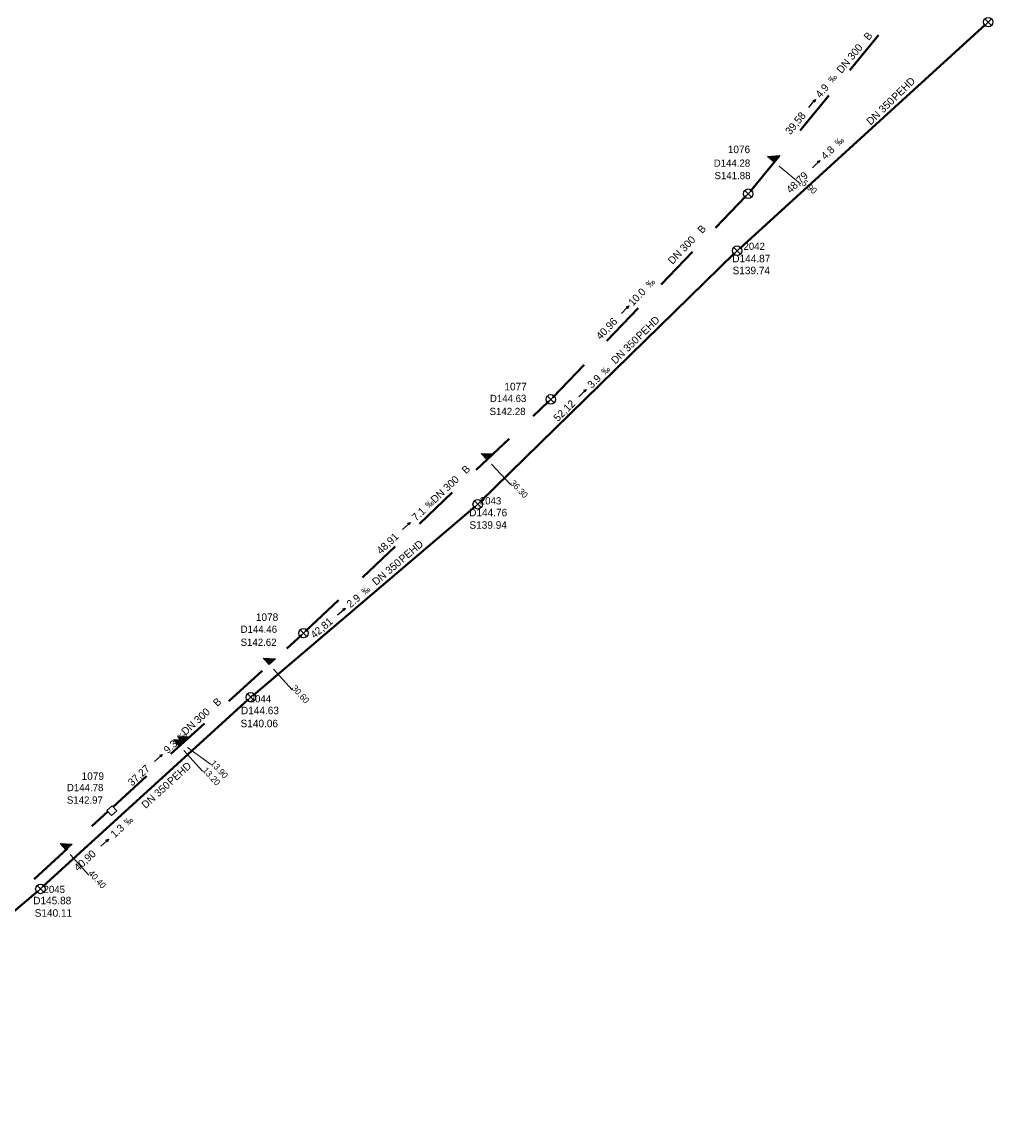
# Model space of a CAD drawing. Header units: millimetres. Extents: x 3490434 to 3491273, y 5754222 to 5754907.
# Tile 11 of 17: x 3491007 to 3491146, y 5754454 to 5754612. Entities that reach past the tile are written whole.
import ezdxf

# ---------------------------------------------------------------- set-up
doc = ezdxf.new("R2010")
doc.units = ezdxf.units.MM
for name, color, linetype in [('Default_kanal_anschluss_l', 7, 'Continuous'), ('Default_kanal_anschluss_s', 7, 'Continuous'), ('Default_kanal_anschluss_t', 7, 'Continuous'), ('Default_kanal_haltungen_l', 7, 'Continuous'), ('Default_kanal_haltungen_s', 7, 'Continuous'), ('Default_kanal_haltungen_t', 7, 'Continuous'), ('Default_kanal_schacht_f', 7, 'Continuous'), ('Default_kanal_schacht_s', 7, 'Continuous'), ('Default_kanal_schacht_t', 7, 'Continuous')]:
    doc.layers.add(name, color=color, linetype=linetype)
doc.styles.get("Standard").update_dxf_attribs({"font": 'ARIALN.TTF'})

# ---------------------------------------------------------------- blocks, each defined once
blk = doc.blocks.new('Schacht 1001')
at = {"color": 254, "true_color": 0xd3d3d3}
for p, q in [((0.35, 0.35), (-0.35, -0.35)), ((-0.35, 0.35), (0.35, -0.35))]:
    blk.add_line(p, q, dxfattribs=at)
blk.add_circle((0, 0), 0.5, dxfattribs=at)
blk = doc.blocks.new('Fließrichtung Kanalhaltung')
at = {"true_color": 0xd3d3d3}
blk.add_hatch(color=254, dxfattribs=at).paths.add_polyline_path([(0.23, 0.5), (-0.22, 0.5), (0, 0)])
at = {"color": 254, "true_color": 0xd3d3d3}
for p, q in [((0, 0), (-0.22, 0.5)), ((0.23, 0.5), (-0.22, 0.5)), ((0, 2.15), (0, 0.5)), ((0.23, 0.5), (0, 0))]:
    blk.add_line(p, q, dxfattribs=at)
blk = doc.blocks.new('Promille Kanalhaltung')
at = {"color": 254, "true_color": 0xd3d3d3, "insert": (-1.05, 0), "char_height": 1, "attachment_point": 1, "rotation": 90}
blk.add_mtext_dynamic_manual_height_columns('‰', width=1.5118, gutter_width=12.5, heights=[0], dxfattribs=at)
blk = doc.blocks.new('Einlass links')
at = {"true_color": 0xd3d3d3}
blk.add_hatch(color=254, dxfattribs=at).paths.add_polyline_path([(0, 0.62), (0, 0), (-0.62, 0)])
at = {"color": 254, "true_color": 0xd3d3d3}
for p, q in [((-0.62, 0), (0, 0.62)), ((0, 0), (-0.62, 0)), ((0, 0.62), (0, 0))]:
    blk.add_line(p, q, dxfattribs=at)

msp = doc.modelspace()

# ---------------------------------------------------------------- linework, layer by layer
at = {"layer": 'Default_kanal_anschluss_l', "color": 152, "lineweight": 13, "true_color": 0x006eb4}
for points in [[(3491115.43, 5754591.73), (3491118.52, 5754589.19)], [(3491074.09, 5754548.87), (3491076.83, 5754545.96)], [(3491042.77, 5754519.42), (3491045.46, 5754516.46)], [(3491030.42, 5754508.17), (3491033.71, 5754505.75)], [(3491029.9, 5754507.7), (3491032.6, 5754504.74)], [(3491013.57, 5754492.76), (3491016.27, 5754489.82)]]:
    msp.add_lwpolyline(points, dxfattribs=at)
at = {"layer": 'Default_kanal_haltungen_l', "color": 13, "lineweight": 40, "true_color": 0xbe6e6e}
for points in [[(3491109.77, 5754579.89), (3491145.11, 5754612.08)], [(3491072.49, 5754543.46), (3491109.04, 5754579.21)], [(3491039.9, 5754515.69), (3491071.75, 5754542.78)], [(3491009.66, 5754488.15), (3491039.15, 5754515.03)], [(3490969.14, 5754453.75), (3491008.9, 5754487.49)]]:
    msp.add_lwpolyline(points, dxfattribs=at)
at = {"layer": 'Default_kanal_haltungen_l', "color": 152, "lineweight": 40, "true_color": 0x006eb4}
for points in [[(3491125.6, 5754605.52), (3491129.74, 5754610.55)], [(3491118.45, 5754596.83), (3491122.59, 5754601.85)], [(3491111.31, 5754588.13), (3491115.44, 5754593.16)], [(3491106.29, 5754582.85), (3491110.64, 5754587.39)], [(3491098.49, 5754574.72), (3491103, 5754579.42)], [(3491090.7, 5754566.6), (3491095.2, 5754571.29)], [(3491082.91, 5754558.47), (3491087.41, 5754563.17)], [(3491080.1, 5754555.79), (3491082.34, 5754557.91)], [(3491071.92, 5754548.06), (3491076.65, 5754552.53)], [(3491063.74, 5754540.32), (3491068.47, 5754544.79)], [(3491055.56, 5754532.59), (3491060.29, 5754537.06)], [(3491047.38, 5754524.85), (3491052.11, 5754529.32)], [(3491044.69, 5754522.38), (3491046.8, 5754524.31)], [(3491036.37, 5754514.8), (3491041.17, 5754519.18)], [(3491028.05, 5754507.22), (3491032.85, 5754511.6)], [(3491019.73, 5754499.64), (3491024.53, 5754504.02)], [(3491016.66, 5754496.82), (3491018.99, 5754498.96)], [(3491008.37, 5754489.21), (3491013.16, 5754493.61)]]:
    msp.add_lwpolyline(points, dxfattribs=at)
at = {"layer": 'Default_kanal_schacht_f', "color": 9, "lineweight": 0, "true_color": 0xc0c0c0}
msp.add_lwpolyline([(3491018.85, 5754499.11), (3491019.59, 5754499.78), (3491020.26, 5754499.04), (3491019.52, 5754498.37), (3491018.85, 5754499.11)], dxfattribs=at)

# ---------------------------------------------------------------- block references
at = {"layer": 'Default_kanal_anschluss_s', "xscale": 2.004983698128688, "yscale": 2.004983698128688}
for p, rotation in [((3491114.73, 5754592.3), 320.57), ((3491073.47, 5754549.52), 313.3999999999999), ((3491042.16, 5754520.08), 312.35), ((3491029.3, 5754508.36), 312.35), ((3491029.82, 5754508.83), 312.35), ((3491012.96, 5754493.42), 312.56)]:
    msp.add_blockref('Einlass links', p, dxfattribs=dict(at, rotation=rotation))
at = {"layer": 'Default_kanal_haltungen_s'}
for name, p, xscale, yscale, rotation in [('Promille Kanalhaltung', (3491123.16, 5754603.57), 0.9867103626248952, 0.9867103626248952, 320.57), ('Fließrichtung Kanalhaltung', (3491120.65, 5754601.31), 0.6938176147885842, 0.6938176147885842, 140.57), ('Promille Kanalhaltung', (3491124.06, 5754594.48), 0.9867103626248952, 0.9867103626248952, 314.1), ('Fließrichtung Kanalhaltung', (3491121.31, 5754592.52), 0.6938176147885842, 0.6938176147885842, 134.11), ('Promille Kanalhaltung', (3491096.94, 5754574.15), 0.9867103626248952, 0.9867103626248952, 316.2), ('Fließrichtung Kanalhaltung', (3491093.84, 5754571.63), 0.6938176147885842, 0.6938176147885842, 136.18), ('Promille Kanalhaltung', (3491090.47, 5754561.59), 0.9867103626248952, 0.9867103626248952, 314.37), ('Fließrichtung Kanalhaltung', (3491087.73, 5754559.62), 0.6938176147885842, 0.6938176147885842, 134.37), ('Promille Kanalhaltung', (3491065.19, 5754542.43), 0.9867103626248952, 0.9867103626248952, 313.41), ('Fließrichtung Kanalhaltung', (3491062.42, 5754540.5), 0.6938176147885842, 0.6938176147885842, 133.4), ('Promille Kanalhaltung', (3491055.96, 5754529.96), 0.9867103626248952, 0.9867103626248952, 310.39), ('Fließrichtung Kanalhaltung', (3491053.1, 5754528.17), 0.6938176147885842, 0.6938176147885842, 130.38), ('Promille Kanalhaltung', (3491029.6, 5754509.03), 0.9867103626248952, 0.9867103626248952, 312.34), ('Fließrichtung Kanalhaltung', (3491026.8, 5754507.14), 0.6938176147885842, 0.6938176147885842, 132.34), ('Promille Kanalhaltung', (3491021.88, 5754496.83), 0.9867103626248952, 0.9867103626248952, 312.3299999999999), ('Fließrichtung Kanalhaltung', (3491019.07, 5754494.95), 0.6938176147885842, 0.6938176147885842, 132.34)]:
    msp.add_blockref(name, p, dxfattribs=dict(at, xscale=xscale, yscale=yscale, rotation=rotation))
at = {"layer": 'Default_kanal_schacht_s', "xscale": 1.367398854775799, "yscale": 1.367398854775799}
for p in [(3491145.48, 5754612.42), (3491110.99, 5754587.75), (3491109.4, 5754579.56), (3491082.63, 5754558.19), (3491072.13, 5754543.11), (3491047.09, 5754524.58), (3491039.52, 5754515.37), (3491009.29, 5754487.82)]:
    msp.add_blockref('Schacht 1001', p, dxfattribs=at)

# ---------------------------------------------------------------- texts
at = {"layer": 'Default_kanal_anschluss_t', "color": 152, "true_color": 0x006eb4, "style": ''}
for s, rotation, p in [('5.90', 320.57, (3491118.6, 5754589.13)), ('36.30', 313.4, (3491076.71, 5754546.09)), ('30.60', 312.34, (3491045.32, 5754516.62)), ('13.20', 312.34, (3491032.53, 5754504.82)), ('13.90', 312.34, (3491033.64, 5754505.83)), ('40.40', 312.56, (3491016.1, 5754490))]:
    msp.add_text(s, height=0.901, rotation=rotation, dxfattribs=at).set_placement(p)
at = {"layer": 'Default_kanal_haltungen_t', "color": 9, "true_color": 0xc0c0c0, "style": ''}
for s, height, rotation, p in [('B', 1.08, 50.58, (3491128.32, 5754609.7)), ('DN 300', 1.081, 50.58, (3491124.42, 5754604.95)), ('4.9', 1.081, 50.57, (3491121.4, 5754601.43)), ('PEHD', 1.081, 44.1, (3491132.21, 5754601.04)), ('DN 350', 1.081, 44.09, (3491128.6, 5754597.54)), ('39,58', 1.081, 50.58, (3491117.05, 5754596.14)), ('4.8', 1.081, 44.1, (3491122.08, 5754592.56)), ('48,79', 1.081, 44.1, (3491117.09, 5754587.73)), ('B', 1.08, 46.22, (3491104.37, 5754581.94)), ('DN 300', 1.081, 46.19, (3491100.12, 5754577.51)), ('10.0', 1.081, 46.2, (3491094.43, 5754571.52)), ('40,96', 1.081, 46.19, (3491089.79, 5754566.69)), ('PEHD', 1.081, 44.36, (3491095.5, 5754566.7)), ('DN 350', 1.081, 44.36, (3491091.91, 5754563.19)), ('3.9', 1.081, 44.37, (3491088.52, 5754559.69)), ('52,12', 1.081, 44.36, (3491083.65, 5754554.92)), ('B', 1.08, 43.38, (3491070.45, 5754547.4)), ('DN 300', 1.081, 43.4, (3491065.99, 5754543.18)), ('7.1', 1.081, 43.41, (3491063.28, 5754540.62)), ('48,91', 1.081, 43.4, (3491058.23, 5754535.85)), ('PEHD', 1.081, 40.4, (3491061.36, 5754534.63)), ('DN 350', 1.081, 40.39, (3491057.53, 5754531.37)), ('2.9', 1.081, 40.39, (3491053.86, 5754528.17)), ('42,81', 1.081, 40.38, (3491048.67, 5754523.75)), ('B', 1.08, 42.37, (3491034.69, 5754513.96)), ('DN 300', 1.081, 42.34, (3491030.14, 5754509.83)), ('9.3', 1.081, 42.34, (3491027.59, 5754507.19)), ('37,27', 1.081, 42.34, (3491022.46, 5754502.52)), ('PEHD', 1.081, 42.33, (3491028.12, 5754502.67)), ('DN 350', 1.081, 42.34, (3491024.41, 5754499.29)), ('1.3', 1.081, 42.33, (3491019.96, 5754495.08)), ('40,90', 1.081, 42.34, (3491014.7, 5754490.29))]:
    msp.add_text(s, height=height, rotation=rotation, dxfattribs=at).set_placement(p)
at = {"layer": 'Default_kanal_schacht_t', "color": 152, "true_color": 0x006eb4, "style": ''}
for s, height, p in [('1076', 1.081, (3491108.06, 5754593.58)), ('D144.28', 1.036, (3491106.04, 5754591.63)), ('S141.88', 1.036, (3491106.16, 5754589.84)), ('1077', 1.081, (3491075.96, 5754559.49)), ('D144.63', 1.036, (3491073.88, 5754557.81)), ('S142.28', 1.036, (3491073.84, 5754555.94)), ('1078', 1.081, (3491040.25, 5754526.34)), ('D144.46', 1.036, (3491038.06, 5754524.63)), ('S142.62', 1.036, (3491038.06, 5754522.76)), ('1079', 1.081, (3491015.21, 5754503.49)), ('D144.78', 1.036, (3491013.1, 5754501.87)), ('S142.97', 1.036, (3491013.1, 5754500.08))]:
    msp.add_text(s, height=height, dxfattribs=at).set_placement(p)
at = {"layer": 'Default_kanal_schacht_t', "color": 13, "true_color": 0xbe6e6e, "style": ''}
for s, height, p in [('2042', 1.036, (3491110.32, 5754579.68)), ('D144.87', 1.081, (3491108.71, 5754577.89)), ('S139.74', 1.081, (3491108.75, 5754576.18)), ('2043', 1.036, (3491072.43, 5754543.09)), ('D144.76', 1.081, (3491070.9, 5754541.38)), ('S139.94', 1.081, (3491070.94, 5754539.59)), ('2044', 1.036, (3491039.36, 5754514.63)), ('D144.63', 1.081, (3491038.1, 5754512.93)), ('S140.06', 1.081, (3491038.05, 5754511.06)), ('2045', 1.036, (3491009.74, 5754487.23)), ('D145.88', 1.081, (3491008.26, 5754485.61)), ('S140.11', 1.081, (3491008.47, 5754483.82))]:
    msp.add_text(s, height=height, dxfattribs=at).set_placement(p)

doc.saveas('drawing.dxf')
